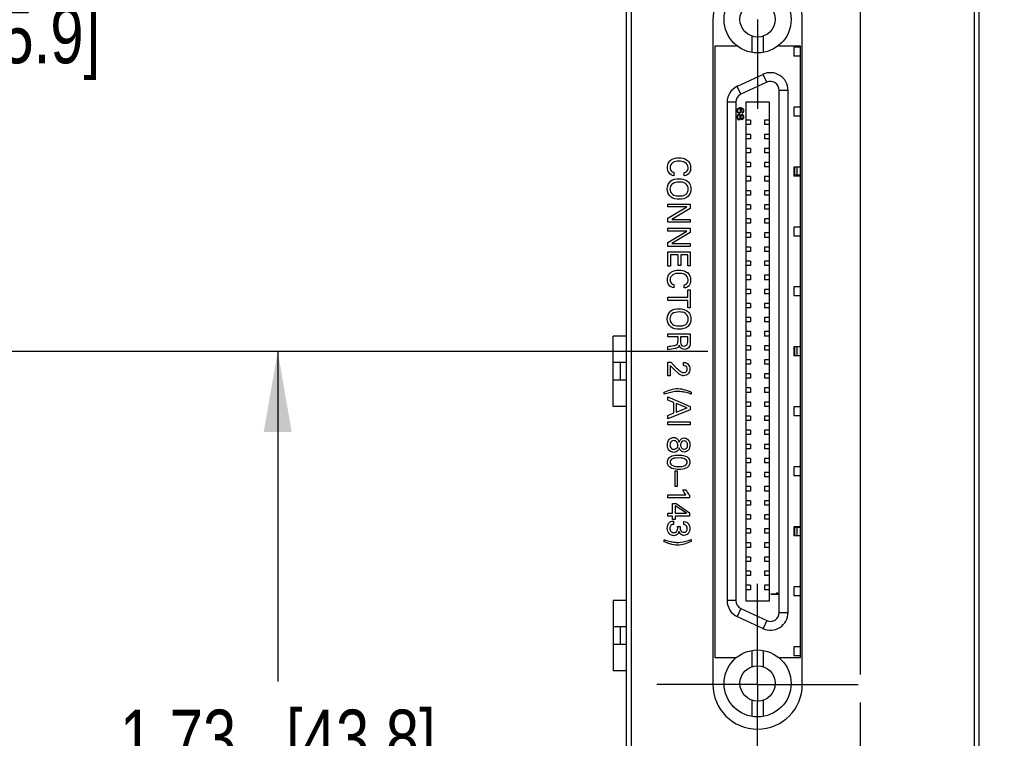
# Model space of a CAD drawing. Header units: inches. Extents: x 0.2 to 16.8, y 0.1 to 10.8.
# Tile 7 of 27: x 1.4 to 3.6, y 6.2 to 7.8. Entities that reach past the tile are written whole.
import ezdxf

# ---------------------------------------------------------------- set-up
doc = ezdxf.new("R2010")
doc.units = ezdxf.units.IN
doc.header["$LTSCALE"] = 0.935
doc.header["$MEASUREMENT"] = 0
doc.linetypes.add('CENTER', pattern=[0.6, 0.375, -0.075, 0.075, -0.075])
doc.layers.get('0').update_dxf_attribs({"linetype": 'CONTINUOUS'})
for name, color, linetype in [('02___PRT_ALL_AXES', 7, 'CONTINUOUS'), ('COSMETIC', 7, 'CONTINUOUS'), ('DEFAULT_1', 7, 'CENTER'), ('DIMENSIONS', 7, 'CONTINUOUS')]:
    doc.layers.add(name, color=color, linetype=linetype)
doc.styles.get("Standard").update_dxf_attribs({"font": 'txt', "width": 0.8})
doc.dimstyles.new('DIMSTYLE_1', dxfattribs={"dimtxt": 0.125, "dimasz": 0.18, "dimexe": 0.125, "dimexo": 0.0625, "dimgap": 0.0625, "dimtad": 0, "dimtih": 1, "dimtoh": 1, "dimzin": 4, "dimdsep": 46, "dimtxsty": 'STANDARD', "dimblk": '_FILLED', "dimblk1": '_FILLED', "dimblk2": '_FILLED', "dimcen": 0.09, "dimadec": 0, "dimazin": 0, "dimtp": 0.001, "dimtm": 0.001, "dimtfac": 1, "dimtofl": 0, "dimtmove": 0, "dimatfit": 3, "dimldrblk": '_FILLED', "dimfxl": 1, "dimtolj": 1, "dimtzin": 4, "dimarcsym": 0})

# ---------------------------------------------------------------- blocks, each defined once
blk = doc.blocks.new('_FILLED')
at = {"color": 0, "linetype": 'BYBLOCK'}
blk.add_solid([(0, 0), (-1, 0.174), (-1, -0.174)], dxfattribs=at)
blk = doc.blocks.new('*D8')
at = {"layer": 'DIMENSIONS', "color": 2, "linetype": 'CONTINUOUS'}
for p, q in [((3.012, 8.0884), (3.012, 9.4941)), ((3.2419, 6.3622), (3.2419, 9.4941)), ((3.012, 9.3691), (2.652, 9.3691)), ((3.2419, 9.3691), (3.6224, 9.3691))]:
    blk.add_line(p, q, dxfattribs=at)
at = {"layer": 'DIMENSIONS', "color": 2, "linetype": 'CONTINUOUS', "xscale": 0.18, "yscale": 0.18, "zscale": 0.18}
blk.add_blockref('_FILLED', (3.012, 9.3691), dxfattribs=at)
at = {"layer": 'DIMENSIONS', "color": 2, "linetype": 'CONTINUOUS', "xscale": 0.18, "yscale": 0.18, "zscale": 0.18, "rotation": 180}
blk.add_blockref('_FILLED', (3.2419, 9.3691), dxfattribs=at)
at = {"layer": 'DIMENSIONS', "color": 2, "linetype": 'CONTINUOUS', "insert": (3.6849, 9.4316), "char_height": 0.125, "width": 0.925, "attachment_point": 1, "line_spacing_factor": 0.9}
blk.add_mtext('.23{\\Ftxt.shx;\\W1.000000;\\H0.125000; }[5.8]', dxfattribs=at)
blk = doc.blocks.new('*D10')
at = {"layer": 'DIMENSIONS', "color": 2, "linetype": 'CONTINUOUS'}
for p, q in [((2.7507, 8.4971), (1.0641, 8.4971)), ((1.1891, 8.4971), (1.1891, 7.9156)), ((1.1891, 7.084), (1.1891, 7.6656)), ((2.901, 7.084), (1.0641, 7.084))]:
    blk.add_line(p, q, dxfattribs=at)
at = {"layer": 'DIMENSIONS', "color": 2, "linetype": 'CONTINUOUS', "xscale": 0.18, "yscale": 0.18, "zscale": 0.18}
for p, rotation in [((1.1891, 8.4971), 90), ((1.1891, 7.084), 270)]:
    blk.add_blockref('_FILLED', p, dxfattribs=dict(at, rotation=rotation))
at = {"layer": 'DIMENSIONS', "color": 2, "linetype": 'CONTINUOUS', "insert": (1.1891, 7.8531), "char_height": 0.125, "width": 1.125, "attachment_point": 2, "line_spacing_factor": 0.9}
blk.add_mtext('1.41{\\Ftxt.shx;\\W1.000000;\\H0.125000; }[35.9]', dxfattribs=at)
blk = doc.blocks.new('*D11')
at = {"layer": 'DIMENSIONS', "color": 2, "linetype": 'CONTINUOUS'}
for p, q in [((2.901, 7.084), (1.8141, 7.084)), ((1.9391, 7.084), (1.9391, 6.3459)), ((1.9391, 5.3578), (1.9391, 6.0959)), ((2.892, 5.3578), (1.8141, 5.3578))]:
    blk.add_line(p, q, dxfattribs=at)
at = {"layer": 'DIMENSIONS', "color": 2, "linetype": 'CONTINUOUS', "xscale": 0.18, "yscale": 0.18, "zscale": 0.18}
for p, rotation in [((1.9391, 7.084), 90), ((1.9391, 5.3578), 270)]:
    blk.add_blockref('_FILLED', p, dxfattribs=dict(at, rotation=rotation))
at = {"layer": 'DIMENSIONS', "color": 2, "linetype": 'CONTINUOUS', "insert": (1.9391, 6.2834), "char_height": 0.125, "width": 1.125, "attachment_point": 2, "line_spacing_factor": 0.9}
blk.add_mtext('1.73{\\Ftxt.shx;\\W1.000000;\\H0.125000; }[43.8]', dxfattribs=at)

msp = doc.modelspace()

# ---------------------------------------------------------------- linework, layer by layer
at = {"color": 7, "linetype": 'CONTINUOUS'}
for p, q in [((2.7192, 3.4814), (2.7192, 8.6191)), ((3.5072, 3.4814), (3.5072, 8.6191)), ((2.7292, 8.5891), (2.7292, 4.5191)), ((3.4972, 4.5191), (3.4972, 8.5891)), ((2.912, 7.8248), (2.912, 6.3398)), ((3.112, 6.3398), (3.112, 7.8248)), ((2.9992, 7.7889), (2.9992, 7.7524)), ((3.0247, 7.7889), (3.0247, 7.7524)), ((3.093, 7.7641), (3.093, 7.744)), ((3.1082, 7.7641), (3.093, 7.7641)), ((3.1082, 7.744), (3.093, 7.744)), ((3.0241, 7.7033), (2.9666, 7.6765)), ((3.0324, 7.6855), (2.9749, 7.6587)), ((3.0324, 7.6855), (3.0241, 7.7033)), ((2.9749, 7.6587), (2.9666, 7.6765)), ((3.0604, 6.5003), (3.0604, 7.6677)), ((3.0604, 7.6677), (3.0801, 7.6677)), ((3.0801, 6.5003), (3.0801, 7.6677)), ((2.9438, 7.6409), (2.9438, 6.5271)), ((2.9635, 7.6409), (2.9438, 7.6409)), ((2.9635, 7.6409), (2.9635, 6.5271)), ((2.9854, 7.6411), (2.9854, 6.5269)), ((3.0385, 7.6411), (2.9854, 7.6411)), ((3.0385, 6.5269), (3.0385, 7.6411)), ((3.093, 7.6301), (3.093, 7.61)), ((3.1082, 7.6301), (3.093, 7.6301)), ((2.9962, 7.6007), (2.9854, 7.6007)), ((2.9962, 7.6007), (2.9962, 7.5909)), ((3.0277, 7.6007), (3.0277, 7.5909)), ((3.0385, 7.6007), (3.0277, 7.6007)), ((3.1082, 7.61), (3.093, 7.61)), ((2.9962, 7.5909), (2.9854, 7.5909)), ((3.0385, 7.5909), (3.0277, 7.5909)), ((2.9962, 7.5692), (2.9854, 7.5692)), ((2.9962, 7.5594), (2.9854, 7.5594)), ((2.9962, 7.5692), (2.9962, 7.5594)), ((3.0277, 7.5692), (3.0277, 7.5594)), ((3.0385, 7.5692), (3.0277, 7.5692)), ((3.0385, 7.5594), (3.0277, 7.5594)), ((2.9962, 7.5377), (2.9854, 7.5377)), ((2.9962, 7.5377), (2.9962, 7.5279)), ((3.0277, 7.5377), (3.0277, 7.5279)), ((3.0385, 7.5377), (3.0277, 7.5377)), ((2.9962, 7.5279), (2.9854, 7.5279)), ((3.0385, 7.5279), (3.0277, 7.5279)), ((2.9962, 7.5062), (2.9854, 7.5062)), ((2.9962, 7.4964), (2.9854, 7.4964)), ((2.9962, 7.5062), (2.9962, 7.4964)), ((3.0277, 7.5062), (3.0277, 7.4964)), ((3.0385, 7.5062), (3.0277, 7.5062)), ((3.0385, 7.4964), (3.0277, 7.4964)), ((3.093, 7.4961), (3.093, 7.476)), ((3.1082, 7.4961), (3.093, 7.4961)), ((3.0946, 7.4961), (3.0946, 7.476)), ((3.0999, 7.4961), (3.0999, 7.4777)), ((3.1074, 7.4961), (3.1074, 7.4777)), ((2.9962, 7.4747), (2.9854, 7.4747)), ((2.9962, 7.4649), (2.9854, 7.4649)), ((2.9962, 7.4747), (2.9962, 7.4649)), ((3.0277, 7.4747), (3.0277, 7.4649)), ((3.0385, 7.4747), (3.0277, 7.4747)), ((3.0385, 7.4649), (3.0277, 7.4649)), ((3.1082, 7.476), (3.093, 7.476)), ((3.1074, 7.4777), (3.0946, 7.4777)), ((2.9962, 7.4433), (2.9854, 7.4433)), ((2.9962, 7.4433), (2.9962, 7.4334)), ((3.0277, 7.4433), (3.0277, 7.4334)), ((3.0385, 7.4433), (3.0277, 7.4433)), ((2.9962, 7.4334), (2.9854, 7.4334)), ((3.0385, 7.4334), (3.0277, 7.4334)), ((2.9962, 7.4118), (2.9854, 7.4118)), ((2.9962, 7.4019), (2.9854, 7.4019)), ((2.9962, 7.4118), (2.9962, 7.4019)), ((3.0277, 7.4118), (3.0277, 7.4019)), ((3.0385, 7.4118), (3.0277, 7.4118)), ((3.0385, 7.4019), (3.0277, 7.4019)), ((2.9962, 7.3803), (2.9854, 7.3803)), ((2.9962, 7.3803), (2.9962, 7.3704)), ((3.0277, 7.3803), (3.0277, 7.3704)), ((3.0385, 7.3803), (3.0277, 7.3803)), ((2.9962, 7.3704), (2.9854, 7.3704)), ((3.0385, 7.3704), (3.0277, 7.3704)), ((3.093, 7.3621), (3.093, 7.342)), ((3.1082, 7.3621), (3.093, 7.3621)), ((2.9962, 7.3488), (2.9854, 7.3488)), ((2.9962, 7.3389), (2.9854, 7.3389)), ((2.9962, 7.3488), (2.9962, 7.3389)), ((3.0277, 7.3488), (3.0277, 7.3389)), ((3.0385, 7.3488), (3.0277, 7.3488)), ((3.0385, 7.3389), (3.0277, 7.3389)), ((3.1082, 7.342), (3.093, 7.342)), ((2.9962, 7.3173), (2.9854, 7.3173)), ((2.9962, 7.3173), (2.9962, 7.3074)), ((3.0277, 7.3173), (3.0277, 7.3074)), ((3.0385, 7.3173), (3.0277, 7.3173)), ((2.9962, 7.3074), (2.9854, 7.3074)), ((3.0385, 7.3074), (3.0277, 7.3074)), ((2.9962, 7.2858), (2.9854, 7.2858)), ((2.9962, 7.2759), (2.9854, 7.2759)), ((2.9962, 7.2858), (2.9962, 7.2759)), ((3.0277, 7.2858), (3.0277, 7.2759)), ((3.0385, 7.2858), (3.0277, 7.2858)), ((3.0385, 7.2759), (3.0277, 7.2759)), ((2.9962, 7.2543), (2.9854, 7.2543)), ((2.9962, 7.2444), (2.9854, 7.2444)), ((2.9962, 7.2543), (2.9962, 7.2444)), ((3.0277, 7.2543), (3.0277, 7.2444)), ((3.0385, 7.2543), (3.0277, 7.2543)), ((3.0385, 7.2444), (3.0277, 7.2444)), ((2.9962, 7.2228), (2.9854, 7.2228)), ((2.9962, 7.2228), (2.9962, 7.2129)), ((3.0277, 7.2228), (3.0277, 7.2129)), ((3.0385, 7.2228), (3.0277, 7.2228)), ((3.093, 7.2281), (3.093, 7.208)), ((3.1082, 7.2281), (3.093, 7.2281)), ((2.9962, 7.2129), (2.9854, 7.2129)), ((3.0385, 7.2129), (3.0277, 7.2129)), ((3.1082, 7.208), (3.093, 7.208)), ((2.9962, 7.1913), (2.9854, 7.1913)), ((2.9962, 7.1814), (2.9854, 7.1814)), ((2.9962, 7.1913), (2.9962, 7.1814)), ((3.0277, 7.1913), (3.0277, 7.1814)), ((3.0385, 7.1913), (3.0277, 7.1913)), ((3.0385, 7.1814), (3.0277, 7.1814)), ((2.9962, 7.1598), (2.9854, 7.1598)), ((2.9962, 7.1598), (2.9962, 7.1499)), ((3.0277, 7.1598), (3.0277, 7.1499)), ((3.0385, 7.1598), (3.0277, 7.1598)), ((2.9962, 7.1499), (2.9854, 7.1499)), ((3.0385, 7.1499), (3.0277, 7.1499)), ((2.6891, 6.9606), (2.6891, 7.1181)), ((2.7192, 7.1181), (2.6891, 7.1181)), ((2.9962, 7.1283), (2.9854, 7.1283)), ((2.9962, 7.1184), (2.9854, 7.1184)), ((2.9962, 7.1283), (2.9962, 7.1184)), ((3.0277, 7.1283), (3.0277, 7.1184)), ((3.0385, 7.1283), (3.0277, 7.1283)), ((3.0385, 7.1184), (3.0277, 7.1184)), ((2.9962, 7.0968), (2.9854, 7.0968)), ((2.9962, 7.0968), (2.9962, 7.087)), ((3.0277, 7.0968), (3.0277, 7.087)), ((3.0385, 7.0968), (3.0277, 7.0968)), ((3.093, 7.094), (3.093, 7.074)), ((3.1082, 7.094), (3.093, 7.094)), ((3.0946, 7.094), (3.0946, 7.074)), ((3.0999, 7.094), (3.0999, 7.074)), ((3.1074, 7.094), (3.1074, 7.074)), ((2.9962, 7.087), (2.9854, 7.087)), ((3.0385, 7.087), (3.0277, 7.087)), ((3.1082, 7.074), (3.093, 7.074)), ((2.7192, 7.059), (2.6891, 7.059)), ((2.7049, 7.059), (2.7049, 7.0196)), ((2.9962, 7.0653), (2.9854, 7.0653)), ((2.9962, 7.0555), (2.9854, 7.0555)), ((2.9962, 7.0653), (2.9962, 7.0555)), ((3.0277, 7.0653), (3.0277, 7.0555)), ((3.0385, 7.0653), (3.0277, 7.0653)), ((3.0385, 7.0555), (3.0277, 7.0555)), ((2.9962, 7.0338), (2.9854, 7.0338)), ((2.9962, 7.024), (2.9854, 7.024)), ((2.9962, 7.0338), (2.9962, 7.024)), ((3.0277, 7.0338), (3.0277, 7.024)), ((3.0385, 7.0338), (3.0277, 7.0338)), ((3.0385, 7.024), (3.0277, 7.024)), ((2.7192, 7.0196), (2.6891, 7.0196)), ((2.9962, 7.0023), (2.9854, 7.0023)), ((2.9962, 7.0023), (2.9962, 6.9925)), ((3.0277, 7.0023), (3.0277, 6.9925)), ((3.0385, 7.0023), (3.0277, 7.0023)), ((2.9962, 6.9925), (2.9854, 6.9925)), ((3.0385, 6.9925), (3.0277, 6.9925)), ((2.7192, 6.9606), (2.6891, 6.9606)), ((2.9962, 6.9708), (2.9854, 6.9708)), ((2.9962, 6.961), (2.9854, 6.961)), ((2.9962, 6.9708), (2.9962, 6.961)), ((3.0277, 6.9708), (3.0277, 6.961)), ((3.0385, 6.9708), (3.0277, 6.9708)), ((3.0385, 6.961), (3.0277, 6.961)), ((3.093, 6.96), (3.093, 6.9399)), ((3.1082, 6.96), (3.093, 6.96)), ((2.9962, 6.9393), (2.9854, 6.9393)), ((2.9962, 6.9393), (2.9962, 6.9295)), ((3.0277, 6.9393), (3.0277, 6.9295)), ((3.0385, 6.9393), (3.0277, 6.9393)), ((3.1082, 6.9399), (3.093, 6.9399)), ((2.9962, 6.9295), (2.9854, 6.9295)), ((3.0385, 6.9295), (3.0277, 6.9295)), ((2.9962, 6.9078), (2.9854, 6.9078)), ((2.9962, 6.898), (2.9854, 6.898)), ((2.9962, 6.9078), (2.9962, 6.898)), ((3.0277, 6.9078), (3.0277, 6.898)), ((3.0385, 6.9078), (3.0277, 6.9078)), ((3.0385, 6.898), (3.0277, 6.898)), ((2.9962, 6.8763), (2.9854, 6.8763)), ((2.9962, 6.8763), (2.9962, 6.8665)), ((3.0277, 6.8763), (3.0277, 6.8665)), ((3.0385, 6.8763), (3.0277, 6.8763)), ((2.9962, 6.8665), (2.9854, 6.8665)), ((3.0385, 6.8665), (3.0277, 6.8665)), ((2.9962, 6.8448), (2.9854, 6.8448)), ((2.9962, 6.835), (2.9854, 6.835)), ((2.9962, 6.8448), (2.9962, 6.835)), ((3.0277, 6.8448), (3.0277, 6.835)), ((3.0385, 6.8448), (3.0277, 6.8448)), ((3.0385, 6.835), (3.0277, 6.835)), ((3.093, 6.826), (3.093, 6.8059)), ((3.1082, 6.826), (3.093, 6.826)), ((2.9962, 6.8133), (2.9854, 6.8133)), ((2.9962, 6.8035), (2.9854, 6.8035)), ((2.9962, 6.8133), (2.9962, 6.8035)), ((3.0277, 6.8133), (3.0277, 6.8035)), ((3.0385, 6.8133), (3.0277, 6.8133)), ((3.0385, 6.8035), (3.0277, 6.8035)), ((3.1082, 6.8059), (3.093, 6.8059)), ((2.9962, 6.7818), (2.9854, 6.7818)), ((2.9962, 6.7818), (2.9962, 6.772)), ((3.0277, 6.7818), (3.0277, 6.772)), ((3.0385, 6.7818), (3.0277, 6.7818)), ((2.9962, 6.772), (2.9854, 6.772)), ((3.0385, 6.772), (3.0277, 6.772)), ((2.9962, 6.7503), (2.9854, 6.7503)), ((2.9962, 6.7405), (2.9854, 6.7405)), ((2.9962, 6.7503), (2.9962, 6.7405)), ((3.0277, 6.7503), (3.0277, 6.7405)), ((3.0385, 6.7503), (3.0277, 6.7503)), ((3.0385, 6.7405), (3.0277, 6.7405)), ((2.9962, 6.7188), (2.9854, 6.7188)), ((2.9962, 6.7188), (2.9962, 6.709)), ((3.0277, 6.7188), (3.0277, 6.709)), ((3.0385, 6.7188), (3.0277, 6.7188)), ((2.9962, 6.709), (2.9854, 6.709)), ((3.0385, 6.709), (3.0277, 6.709)), ((2.9962, 6.6873), (2.9854, 6.6873)), ((2.9962, 6.6775), (2.9854, 6.6775)), ((2.9962, 6.6873), (2.9962, 6.6775)), ((3.0277, 6.6873), (3.0277, 6.6775)), ((3.0385, 6.6873), (3.0277, 6.6873)), ((3.0385, 6.6775), (3.0277, 6.6775)), ((3.093, 6.692), (3.093, 6.6719)), ((3.1082, 6.692), (3.093, 6.692)), ((3.1082, 6.6719), (3.093, 6.6719)), ((3.0946, 6.692), (3.0946, 6.6719)), ((3.1074, 6.6903), (3.0946, 6.6903)), ((3.0999, 6.6903), (3.0999, 6.6719)), ((3.1074, 6.6903), (3.1074, 6.6719)), ((2.9962, 6.6559), (2.9854, 6.6559)), ((2.9962, 6.6559), (2.9962, 6.646)), ((3.0277, 6.6559), (3.0277, 6.646)), ((3.0385, 6.6559), (3.0277, 6.6559)), ((2.9962, 6.646), (2.9854, 6.646)), ((3.0385, 6.646), (3.0277, 6.646)), ((2.9962, 6.6244), (2.9854, 6.6244)), ((2.9962, 6.6145), (2.9854, 6.6145)), ((2.9962, 6.6244), (2.9962, 6.6145)), ((3.0277, 6.6244), (3.0277, 6.6145)), ((3.0385, 6.6244), (3.0277, 6.6244)), ((3.0385, 6.6145), (3.0277, 6.6145)), ((2.9962, 6.5929), (2.9854, 6.5929)), ((2.9962, 6.583), (2.9854, 6.583)), ((2.9962, 6.5929), (2.9962, 6.583)), ((3.0277, 6.5929), (3.0277, 6.583)), ((3.0385, 6.5929), (3.0277, 6.5929)), ((3.0385, 6.583), (3.0277, 6.583)), ((2.9962, 6.5614), (2.9854, 6.5614)), ((2.9962, 6.5614), (2.9962, 6.5515)), ((3.0277, 6.5614), (3.0277, 6.5515)), ((3.0385, 6.5614), (3.0277, 6.5614)), ((2.9962, 6.5515), (2.9854, 6.5515)), ((3.0385, 6.5515), (3.0277, 6.5515)), ((3.093, 6.558), (3.093, 6.5379)), ((3.1082, 6.558), (3.093, 6.558)), ((2.6891, 6.5275), (2.6891, 6.37)), ((2.7192, 6.5275), (2.6891, 6.5275)), ((2.9635, 6.5271), (2.9438, 6.5271)), ((2.9854, 6.5269), (3.0385, 6.5269)), ((3.1082, 6.5379), (3.093, 6.5379)), ((2.9749, 6.5093), (2.9666, 6.4915)), ((2.9749, 6.5093), (3.0324, 6.4825)), ((3.0604, 6.5003), (3.0801, 6.5003)), ((2.9666, 6.4915), (3.0241, 6.4647)), ((3.0324, 6.4825), (3.0241, 6.4647)), ((2.7192, 6.4685), (2.6891, 6.4685)), ((2.7049, 6.4685), (2.7049, 6.4291)), ((2.7192, 6.4291), (2.6891, 6.4291)), ((2.9992, 6.4156), (2.9992, 6.3791)), ((3.0247, 6.4156), (3.0247, 6.3791)), ((3.093, 6.424), (3.093, 6.4039)), ((3.1082, 6.424), (3.093, 6.424)), ((3.1082, 6.4039), (3.093, 6.4039)), ((2.7192, 6.37), (2.6891, 6.37)), ((2.9992, 6.3046), (2.9992, 6.2682)), ((3.0247, 6.3046), (3.0247, 6.2682))]:
    msp.add_line(p, q, dxfattribs=at)
at = {"color": 40, "linetype": 'CONTINUOUS'}
for p, q in [((2.8246, 7.4844), (2.8246, 7.4768)), ((2.848, 7.4766), (2.848, 7.4841)), ((2.8114, 7.4071), (2.8114, 7.4135)), ((2.8114, 7.4135), (2.8616, 7.4135)), ((2.8114, 7.3816), (2.854, 7.4071)), ((2.854, 7.4071), (2.8114, 7.4071)), ((2.8616, 7.4038), (2.8201, 7.3791)), ((2.8616, 7.4135), (2.8616, 7.4038)), ((2.8114, 7.3727), (2.8114, 7.3816)), ((2.8201, 7.3791), (2.8616, 7.3791)), ((2.8616, 7.3791), (2.8616, 7.3727)), ((2.8616, 7.3727), (2.8114, 7.3727)), ((2.8114, 7.3531), (2.8114, 7.3594)), ((2.8114, 7.3594), (2.8616, 7.3594)), ((2.8114, 7.3276), (2.854, 7.3531)), ((2.854, 7.3531), (2.8114, 7.3531)), ((2.8616, 7.3594), (2.8616, 7.3498)), ((2.8616, 7.3498), (2.8201, 7.3251)), ((2.8114, 7.3187), (2.8114, 7.3276)), ((2.8616, 7.3187), (2.8114, 7.3187)), ((2.8201, 7.3251), (2.8616, 7.3251)), ((2.8616, 7.3251), (2.8616, 7.3187)), ((2.8114, 7.2747), (2.8114, 7.3067)), ((2.8114, 7.3067), (2.8616, 7.3067)), ((2.8175, 7.2998), (2.8175, 7.2747)), ((2.8342, 7.2998), (2.8175, 7.2998)), ((2.8342, 7.2764), (2.8342, 7.2998)), ((2.8401, 7.2998), (2.8401, 7.2764)), ((2.8557, 7.2998), (2.8401, 7.2998)), ((2.8557, 7.2752), (2.8557, 7.2998)), ((2.8616, 7.3067), (2.8616, 7.2752)), ((2.8175, 7.2747), (2.8114, 7.2747)), ((2.8401, 7.2764), (2.8342, 7.2764)), ((2.8616, 7.2752), (2.8557, 7.2752)), ((2.8246, 7.2336), (2.8246, 7.2259)), ((2.848, 7.2258), (2.848, 7.2332)), ((2.8557, 7.205), (2.8557, 7.2218)), ((2.8557, 7.2218), (2.8616, 7.2218)), ((2.8616, 7.2218), (2.8616, 7.1813)), ((2.8114, 7.1981), (2.8114, 7.205)), ((2.8114, 7.205), (2.8557, 7.205)), ((2.8557, 7.1981), (2.8114, 7.1981)), ((2.8557, 7.1813), (2.8557, 7.1981)), ((2.8616, 7.1813), (2.8557, 7.1813)), ((2.8114, 7.1167), (2.8114, 7.1236)), ((2.8114, 7.1236), (2.8616, 7.1236)), ((2.8341, 7.1167), (2.8114, 7.1167)), ((2.8341, 7.108), (2.8341, 7.1167)), ((2.84, 7.1169), (2.84, 7.1059)), ((2.8558, 7.1169), (2.84, 7.1169)), ((2.8558, 7.1059), (2.8558, 7.1169)), ((2.8616, 7.1236), (2.8616, 7.1057)), ((2.8114, 7.0873), (2.8114, 7.0947)), ((2.8114, 7.0297), (2.8114, 7.0603)), ((2.8114, 7.0603), (2.8177, 7.0603)), ((2.8169, 7.0526), (2.8169, 7.0297)), ((2.8249, 7.0442), (2.8169, 7.0526)), ((2.8177, 7.0603), (2.8301, 7.0477)), ((2.8464, 7.0523), (2.8464, 7.0596)), ((2.8169, 7.0297), (2.8114, 7.0297)), ((2.8343, 7.0353), (2.8249, 7.0442)), ((2.8029, 6.9882), (2.8029, 6.9927)), ((2.8114, 6.9751), (2.8114, 6.9823)), ((2.8114, 6.9823), (2.8616, 6.9612)), ((2.8637, 6.9932), (2.8637, 6.9886)), ((2.8245, 6.9697), (2.8114, 6.9751)), ((2.8245, 6.9464), (2.8245, 6.9697)), ((2.8301, 6.9675), (2.8301, 6.9485)), ((2.8547, 6.9578), (2.8301, 6.9675)), ((2.8301, 6.9485), (2.8547, 6.9578)), ((2.8616, 6.9612), (2.8616, 6.9537)), ((2.8616, 6.9537), (2.8114, 6.9334)), ((2.8114, 6.941), (2.8245, 6.9464)), ((2.8114, 6.9334), (2.8114, 6.941)), ((2.8114, 6.9197), (2.8114, 6.9267)), ((2.8114, 6.9267), (2.8616, 6.9267)), ((2.8616, 6.9197), (2.8114, 6.9197)), ((2.8616, 6.9267), (2.8616, 6.9197)), ((2.8275, 6.7822), (2.8275, 6.817)), ((2.8275, 6.817), (2.8325, 6.817)), ((2.8325, 6.817), (2.8325, 6.7822)), ((2.8325, 6.7822), (2.8275, 6.7822)), ((2.8114, 6.7567), (2.8114, 6.7634)), ((2.8114, 6.7634), (2.8519, 6.7634)), ((2.845, 6.7746), (2.8519, 6.7746)), ((2.8595, 6.7629), (2.8595, 6.7567)), ((2.8595, 6.7567), (2.8114, 6.7567)), ((2.8218, 6.7224), (2.8218, 6.7441)), ((2.8218, 6.7441), (2.8301, 6.7441)), ((2.8275, 6.7388), (2.8275, 6.7222)), ((2.8528, 6.7222), (2.8275, 6.7388)), ((2.8301, 6.7441), (2.8601, 6.7232)), ((2.8114, 6.7157), (2.8114, 6.7224)), ((2.8114, 6.7224), (2.8218, 6.7224)), ((2.8218, 6.7157), (2.8114, 6.7157)), ((2.8218, 6.7087), (2.8218, 6.7157)), ((2.8275, 6.7222), (2.8528, 6.7222)), ((2.8275, 6.7157), (2.8275, 6.7087)), ((2.8601, 6.7157), (2.8275, 6.7157)), ((2.8601, 6.7232), (2.8601, 6.7157)), ((2.8275, 6.7087), (2.8218, 6.7087)), ((2.8238, 6.7048), (2.8238, 6.6974)), ((2.8333, 6.6926), (2.8389, 6.6926)), ((2.8473, 6.697), (2.8473, 6.704)), ((2.8029, 6.6585), (2.8029, 6.6631)), ((2.8637, 6.6635), (2.8637, 6.659))]:
    msp.add_line(p, q, dxfattribs=at)
at = {"color": 7, "linetype": 'CONTINUOUS'}
for centre, radius in [((3.012, 7.8261), 0.0748), ((3.012, 7.8261), 0.0394), ((3.012, 6.3419), 0.0748), ((3.012, 6.3419), 0.0394)]:
    msp.add_circle(centre, radius, dxfattribs=at)
for centre, radius, start, end in [((3.012, 7.8248), 0.1, 0, 180), ((3.0407, 7.6677), 0.0394, 0, 115), ((3.0407, 7.6677), 0.0197, 0, 115), ((2.9832, 7.6409), 0.0394, 115, 180), ((2.9832, 7.6409), 0.0197, 115, 180), ((2.9832, 6.5271), 0.0394, 180, 245), ((2.9832, 6.5271), 0.0197, 180, 245), ((3.0407, 6.5003), 0.0394, 245, 360), ((3.0407, 6.5003), 0.0197, 245, 360), ((3.012, 6.3398), 0.1, 180, 360)]:
    msp.add_arc(centre, radius, start, end, dxfattribs=at)
at = {"color": 40, "linetype": 'CONTINUOUS'}
for points, knots in [([(2.8107, 7.4955), (2.8107, 7.4992), (2.812, 7.5062), (2.8213, 7.5151), (2.8304, 7.5166), (2.8359, 7.5166)], [0, 0, 0, 0, 0.299535, 0.54555, 1, 1, 1, 1]), ([(2.836, 7.5092), (2.8315, 7.5092), (2.8217, 7.5087), (2.8163, 7.4993), (2.8163, 7.495)], [0, 0, 0, 0, 0.512279, 1, 1, 1, 1]), ([(2.8359, 7.5166), (2.8418, 7.5166), (2.8514, 7.5149), (2.8609, 7.5056), (2.8623, 7.4984), (2.8623, 7.4946)], [0, 0, 0, 0, 0.460629, 0.705812, 1, 1, 1, 1]), ([(2.8567, 7.4949), (2.8567, 7.4995), (2.8503, 7.5088), (2.8406, 7.5092), (2.836, 7.5092)], [0, 0, 0, 0, 0.499701, 1, 1, 1, 1]), ([(2.8246, 7.4768), (2.8205, 7.4772), (2.8123, 7.4824), (2.8107, 7.4913), (2.8107, 7.4955)], [0, 0, 0, 0, 0.497486, 1, 1, 1, 1]), ([(2.848, 7.4841), (2.8498, 7.4843), (2.855, 7.4859), (2.8567, 7.4917), (2.8567, 7.4949)], [0, 0, 0, 0, 0.356041, 1, 1, 1, 1]), ([(2.8623, 7.4946), (2.8623, 7.4907), (2.8609, 7.4819), (2.8524, 7.477), (2.848, 7.4766)], [0, 0, 0, 0, 0.469077, 1, 1, 1, 1]), ([(2.8102, 7.4473), (2.8102, 7.4538), (2.8157, 7.468), (2.8299, 7.47), (2.8362, 7.47)], [0, 0, 0, 0, 0.507951, 1, 1, 1, 1]), ([(2.8362, 7.47), (2.8377, 7.47), (2.8448, 7.4697), (2.8521, 7.4673), (2.8562, 7.4635)], [0, 0, 0, 0, 0.221882, 1, 1, 1, 1]), ([(2.8571, 7.4467), (2.8571, 7.4515), (2.852, 7.4619), (2.8414, 7.4627), (2.8366, 7.4627)], [0, 0, 0, 0, 0.496422, 1, 1, 1, 1]), ([(2.8562, 7.4635), (2.8575, 7.4623), (2.8615, 7.4575), (2.8629, 7.4511), (2.8629, 7.4468)], [0, 0, 0, 0, 0.293064, 1, 1, 1, 1]), ([(2.837, 7.4241), (2.8307, 7.4241), (2.8162, 7.4261), (2.8102, 7.4406), (2.8102, 7.4473)], [0, 0, 0, 0, 0.485931, 1, 1, 1, 1]), ([(2.8629, 7.4468), (2.8629, 7.4408), (2.8581, 7.4269), (2.8438, 7.4241), (2.837, 7.4241)], [0, 0, 0, 0, 0.467237, 1, 1, 1, 1]), ([(2.8371, 7.4315), (2.8419, 7.4315), (2.8524, 7.4321), (2.8571, 7.4423), (2.8571, 7.4467)], [0, 0, 0, 0, 0.525923, 1, 1, 1, 1]), ([(2.8207, 7.436), (2.822, 7.435), (2.8271, 7.4322), (2.833, 7.4315), (2.8371, 7.4315)], [0, 0, 0, 0, 0.282035, 1, 1, 1, 1]), ([(2.8107, 7.2447), (2.8107, 7.2484), (2.812, 7.2554), (2.8213, 7.2643), (2.8304, 7.2658), (2.8359, 7.2658)], [0, 0, 0, 0, 0.299596, 0.545591, 1, 1, 1, 1]), ([(2.8359, 7.2658), (2.8418, 7.2658), (2.8514, 7.2641), (2.8609, 7.2548), (2.8623, 7.2476), (2.8623, 7.2438)], [0, 0, 0, 0, 0.460691, 0.705871, 1, 1, 1, 1]), ([(2.8246, 7.2259), (2.8205, 7.2264), (2.8123, 7.2316), (2.8107, 7.2405), (2.8107, 7.2447)], [0, 0, 0, 0, 0.497445, 1, 1, 1, 1]), ([(2.836, 7.2583), (2.8315, 7.2583), (2.8217, 7.2579), (2.8163, 7.2485), (2.8163, 7.2441)], [0, 0, 0, 0, 0.512279, 1, 1, 1, 1]), ([(2.8567, 7.2441), (2.8567, 7.2486), (2.8503, 7.258), (2.8406, 7.2583), (2.836, 7.2583)], [0, 0, 0, 0, 0.499709, 1, 1, 1, 1]), ([(2.848, 7.2332), (2.8498, 7.2335), (2.855, 7.235), (2.8567, 7.2409), (2.8567, 7.2441)], [0, 0, 0, 0, 0.355986, 1, 1, 1, 1]), ([(2.8623, 7.2438), (2.8623, 7.2399), (2.8609, 7.2311), (2.8524, 7.2261), (2.848, 7.2258)], [0, 0, 0, 0, 0.469195, 1, 1, 1, 1]), ([(2.8102, 7.1568), (2.8102, 7.1633), (2.8157, 7.1775), (2.8299, 7.1795), (2.8362, 7.1795)], [0, 0, 0, 0, 0.508033, 1, 1, 1, 1]), ([(2.8362, 7.1795), (2.8377, 7.1795), (2.8448, 7.1792), (2.8521, 7.1768), (2.8562, 7.1731)], [0, 0, 0, 0, 0.221882, 1, 1, 1, 1]), ([(2.837, 7.1336), (2.8307, 7.1336), (2.8162, 7.1357), (2.8102, 7.1501), (2.8102, 7.1568)], [0, 0, 0, 0, 0.485938, 1, 1, 1, 1]), ([(2.8571, 7.1562), (2.8571, 7.161), (2.852, 7.1715), (2.8414, 7.1722), (2.8366, 7.1722)], [0, 0, 0, 0, 0.496481, 1, 1, 1, 1]), ([(2.8629, 7.1563), (2.8629, 7.1504), (2.8581, 7.1364), (2.8438, 7.1336), (2.837, 7.1336)], [0, 0, 0, 0, 0.467252, 1, 1, 1, 1]), ([(2.8371, 7.141), (2.8419, 7.141), (2.8524, 7.1416), (2.8571, 7.1518), (2.8571, 7.1562)], [0, 0, 0, 0, 0.525923, 1, 1, 1, 1]), ([(2.8562, 7.1731), (2.8575, 7.1718), (2.8615, 7.167), (2.8629, 7.1606), (2.8629, 7.1563)], [0, 0, 0, 0, 0.293027, 1, 1, 1, 1]), ([(2.8207, 7.1455), (2.822, 7.1445), (2.8271, 7.1417), (2.833, 7.141), (2.8371, 7.141)], [0, 0, 0, 0, 0.282021, 1, 1, 1, 1]), ([(2.8247, 7.097), (2.8273, 7.0973), (2.8338, 7.0984), (2.8341, 7.1051), (2.8341, 7.108)], [0, 0, 0, 0, 0.479625, 1, 1, 1, 1]), ([(2.8369, 7.098), (2.8363, 7.0961), (2.8344, 7.0916), (2.8295, 7.0906), (2.8272, 7.0904)], [0, 0, 0, 0, 0.463119, 1, 1, 1, 1]), ([(2.8401, 7.0921), (2.8396, 7.0926), (2.8381, 7.0944), (2.8373, 7.0965), (2.8369, 7.098)], [0, 0, 0, 0, 0.310772, 1, 1, 1, 1]), ([(2.84, 7.1059), (2.84, 7.1055), (2.84, 7.1033), (2.8401, 7.1009), (2.8411, 7.0993)], [0, 0, 0, 0, 0.162577, 1, 1, 1, 1]), ([(2.8411, 7.0993), (2.8413, 7.0989), (2.8427, 7.0969), (2.8455, 7.0959), (2.8476, 7.0959)], [0, 0, 0, 0, 0.153961, 1, 1, 1, 1]), ([(2.8476, 7.0959), (2.8503, 7.0959), (2.8557, 7.0987), (2.8558, 7.1038), (2.8558, 7.1059)], [0, 0, 0, 0, 0.570591, 1, 1, 1, 1]), ([(2.8616, 7.1057), (2.8616, 7.1049), (2.8616, 7.101), (2.8609, 7.0968), (2.8592, 7.0941)], [0, 0, 0, 0, 0.200264, 1, 1, 1, 1]), ([(2.8464, 7.0596), (2.8471, 7.0596), (2.8509, 7.0594), (2.8549, 7.0575), (2.8569, 7.0551)], [0, 0, 0, 0, 0.184486, 1, 1, 1, 1]), ([(2.8548, 7.0444), (2.8548, 7.047), (2.8526, 7.0518), (2.848, 7.0523), (2.8464, 7.0523)], [0, 0, 0, 0, 0.606176, 1, 1, 1, 1]), ([(2.8604, 7.0447), (2.8604, 7.0411), (2.8586, 7.0329), (2.8503, 7.0298), (2.8464, 7.0298)], [0, 0, 0, 0, 0.474375, 1, 1, 1, 1]), ([(2.8469, 7.0367), (2.8486, 7.0367), (2.8529, 7.0375), (2.8548, 7.0421), (2.8548, 7.0444)], [0, 0, 0, 0, 0.41141, 1, 1, 1, 1]), ([(2.8464, 7.0298), (2.8456, 7.0298), (2.8411, 7.0299), (2.8373, 7.033), (2.8343, 7.0353)], [0, 0, 0, 0, 0.167908, 1, 1, 1, 1]), ([(2.8384, 7.0403), (2.8392, 7.0396), (2.8418, 7.0379), (2.8449, 7.0367), (2.8469, 7.0367)], [0, 0, 0, 0, 0.33271, 1, 1, 1, 1]), ([(2.8339, 6.9946), (2.8315, 6.9946), (2.8209, 6.994), (2.8107, 6.9906), (2.8029, 6.9882)], [0, 0, 0, 0, 0.225359, 1, 1, 1, 1]), ([(2.849, 6.9927), (2.8475, 6.993), (2.8425, 6.9941), (2.8375, 6.9946), (2.8339, 6.9946)], [0, 0, 0, 0, 0.29901, 1, 1, 1, 1]), ([(2.8637, 6.9886), (2.8628, 6.9889), (2.8579, 6.9905), (2.853, 6.9918), (2.849, 6.9927)], [0, 0, 0, 0, 0.19309, 1, 1, 1, 1]), ([(2.85, 6.9981), (2.8514, 6.9977), (2.8561, 6.9962), (2.8606, 6.9944), (2.8637, 6.9932)], [0, 0, 0, 0, 0.315283, 1, 1, 1, 1]), ([(2.8368, 6.881), (2.8371, 6.8824), (2.8387, 6.8873), (2.8439, 6.8906), (2.8475, 6.8906)], [0, 0, 0, 0, 0.297208, 1, 1, 1, 1]), ([(2.8475, 6.8906), (2.8504, 6.8906), (2.8581, 6.8878), (2.8606, 6.8795), (2.8606, 6.8751)], [0, 0, 0, 0, 0.393239, 1, 1, 1, 1]), ([(2.8247, 6.8584), (2.8213, 6.8584), (2.8129, 6.8615), (2.8106, 6.8704), (2.8106, 6.8749)], [0, 0, 0, 0, 0.430904, 1, 1, 1, 1]), ([(2.8249, 6.8846), (2.8228, 6.8846), (2.8178, 6.8829), (2.8161, 6.8776), (2.8161, 6.8749)], [0, 0, 0, 0, 0.433708, 1, 1, 1, 1]), ([(2.8161, 6.8749), (2.8161, 6.8721), (2.8178, 6.8667), (2.8231, 6.8653), (2.8251, 6.8653)], [0, 0, 0, 0, 0.57359, 1, 1, 1, 1]), ([(2.8369, 6.8689), (2.8363, 6.8666), (2.8343, 6.861), (2.8281, 6.8584), (2.8247, 6.8584)], [0, 0, 0, 0, 0.405261, 1, 1, 1, 1]), ([(2.8339, 6.8748), (2.8339, 6.8773), (2.8323, 6.8825), (2.8272, 6.8846), (2.8249, 6.8846)], [0, 0, 0, 0, 0.521373, 1, 1, 1, 1]), ([(2.8251, 6.8653), (2.8274, 6.8653), (2.8325, 6.8673), (2.8339, 6.8724), (2.8339, 6.8748)], [0, 0, 0, 0, 0.490946, 1, 1, 1, 1]), ([(2.8478, 6.8591), (2.8442, 6.8591), (2.8387, 6.8623), (2.8371, 6.8673), (2.8369, 6.8689)], [0, 0, 0, 0, 0.699139, 1, 1, 1, 1]), ([(2.8476, 6.8839), (2.8456, 6.8839), (2.8411, 6.8818), (2.8398, 6.8772), (2.8398, 6.875)], [0, 0, 0, 0, 0.481194, 1, 1, 1, 1]), ([(2.8398, 6.875), (2.8398, 6.8727), (2.8409, 6.8679), (2.8455, 6.8657), (2.8476, 6.8657)], [0, 0, 0, 0, 0.525943, 1, 1, 1, 1]), ([(2.8555, 6.8748), (2.8555, 6.8771), (2.8543, 6.8818), (2.8497, 6.8839), (2.8476, 6.8839)], [0, 0, 0, 0, 0.519772, 1, 1, 1, 1]), ([(2.8476, 6.8657), (2.8496, 6.8657), (2.8543, 6.8676), (2.8555, 6.8724), (2.8555, 6.8748)], [0, 0, 0, 0, 0.461214, 1, 1, 1, 1]), ([(2.8606, 6.8751), (2.8606, 6.8709), (2.859, 6.8627), (2.8511, 6.8591), (2.8478, 6.8591)], [0, 0, 0, 0, 0.550155, 1, 1, 1, 1]), ([(2.8104, 6.8365), (2.8104, 6.838), (2.8111, 6.8432), (2.8151, 6.8477), (2.8184, 6.8494)], [0, 0, 0, 0, 0.284942, 1, 1, 1, 1]), ([(2.8184, 6.8494), (2.8193, 6.8498), (2.8245, 6.852), (2.8303, 6.8525), (2.8349, 6.8525)], [0, 0, 0, 0, 0.174877, 1, 1, 1, 1]), ([(2.8349, 6.8525), (2.8401, 6.8525), (2.8484, 6.8519), (2.8586, 6.8459), (2.8605, 6.8395), (2.8605, 6.8364)], [0, 0, 0, 0, 0.464334, 0.719423, 1, 1, 1, 1]), ([(2.8141, 6.8269), (2.8134, 6.8277), (2.8113, 6.8305), (2.8104, 6.8341), (2.8104, 6.8365)], [0, 0, 0, 0, 0.3123, 1, 1, 1, 1]), ([(2.836, 6.8202), (2.8335, 6.8202), (2.8258, 6.8205), (2.8177, 6.8231), (2.8141, 6.8269)], [0, 0, 0, 0, 0.330109, 1, 1, 1, 1]), ([(2.8353, 6.8458), (2.8307, 6.8458), (2.8228, 6.8464), (2.8162, 6.8395), (2.8162, 6.8364)], [0, 0, 0, 0, 0.596485, 1, 1, 1, 1]), ([(2.8162, 6.8364), (2.8162, 6.8331), (2.8234, 6.8265), (2.8311, 6.827), (2.8354, 6.827)], [0, 0, 0, 0, 0.436717, 1, 1, 1, 1]), ([(2.8549, 6.8363), (2.8549, 6.8397), (2.8475, 6.8465), (2.8396, 6.8458), (2.8353, 6.8458)], [0, 0, 0, 0, 0.439199, 1, 1, 1, 1]), ([(2.8354, 6.827), (2.8401, 6.827), (2.8483, 6.8262), (2.8549, 6.8332), (2.8549, 6.8363)], [0, 0, 0, 0, 0.60779, 1, 1, 1, 1]), ([(2.8605, 6.8364), (2.8605, 6.8334), (2.859, 6.8274), (2.8495, 6.8209), (2.8413, 6.8202), (2.836, 6.8202)], [0, 0, 0, 0, 0.273506, 0.516352, 1, 1, 1, 1]), ([(2.8519, 6.7746), (2.8536, 6.7713), (2.856, 6.7673), (2.8589, 6.7637), (2.8595, 6.7629)], [0, 0, 0, 0, 0.787638, 1, 1, 1, 1]), ([(2.8152, 6.7019), (2.8159, 6.7026), (2.8185, 6.7043), (2.8217, 6.7047), (2.8238, 6.7048)], [0, 0, 0, 0, 0.308331, 1, 1, 1, 1]), ([(2.8238, 6.6974), (2.8218, 6.6975), (2.817, 6.6958), (2.8159, 6.6909), (2.8159, 6.6886)], [0, 0, 0, 0, 0.463053, 1, 1, 1, 1]), ([(2.8389, 6.6926), (2.8387, 6.6899), (2.8386, 6.6838), (2.8444, 6.6798), (2.8473, 6.6798)], [0, 0, 0, 0, 0.491213, 1, 1, 1, 1]), ([(2.8473, 6.704), (2.8515, 6.7039), (2.8594, 6.6994), (2.8604, 6.6916), (2.8604, 6.6885)], [0, 0, 0, 0, 0.578909, 1, 1, 1, 1]), ([(2.8549, 6.6882), (2.8549, 6.6902), (2.8539, 6.6946), (2.8495, 6.6968), (2.8473, 6.697)], [0, 0, 0, 0, 0.454414, 1, 1, 1, 1]), ([(2.8244, 6.6721), (2.8209, 6.6721), (2.8127, 6.6757), (2.8102, 6.6843), (2.8102, 6.6887)], [0, 0, 0, 0, 0.439736, 1, 1, 1, 1]), ([(2.8159, 6.6886), (2.8159, 6.686), (2.8174, 6.6808), (2.8224, 6.679), (2.8245, 6.679)], [0, 0, 0, 0, 0.553463, 1, 1, 1, 1]), ([(2.8361, 6.6823), (2.8356, 6.6788), (2.8321, 6.6731), (2.8263, 6.6721), (2.8244, 6.6721)], [0, 0, 0, 0, 0.650974, 1, 1, 1, 1]), ([(2.8245, 6.679), (2.8256, 6.679), (2.8296, 6.6795), (2.8324, 6.6833), (2.833, 6.686)], [0, 0, 0, 0, 0.29432, 1, 1, 1, 1]), ([(2.8474, 6.6727), (2.8463, 6.6727), (2.8412, 6.6734), (2.837, 6.6784), (2.8361, 6.6823)], [0, 0, 0, 0, 0.209355, 1, 1, 1, 1]), ([(2.8473, 6.6798), (2.8494, 6.6798), (2.8541, 6.6814), (2.8549, 6.6862), (2.8549, 6.6882)], [0, 0, 0, 0, 0.501154, 1, 1, 1, 1]), ([(2.8604, 6.6885), (2.8604, 6.6843), (2.8585, 6.6761), (2.8507, 6.6727), (2.8474, 6.6727)], [0, 0, 0, 0, 0.559168, 1, 1, 1, 1]), ([(2.8029, 6.6631), (2.8038, 6.6628), (2.8087, 6.6613), (2.8136, 6.6599), (2.8177, 6.659)], [0, 0, 0, 0, 0.194565, 1, 1, 1, 1]), ([(2.8166, 6.6536), (2.8152, 6.6541), (2.8105, 6.6556), (2.806, 6.6573), (2.8029, 6.6585)], [0, 0, 0, 0, 0.314334, 1, 1, 1, 1]), ([(2.8177, 6.659), (2.8191, 6.6587), (2.8241, 6.6576), (2.8291, 6.6571), (2.8327, 6.6571)], [0, 0, 0, 0, 0.297279, 1, 1, 1, 1]), ([(2.8327, 6.6571), (2.8351, 6.6571), (2.8457, 6.6578), (2.8558, 6.6611), (2.8637, 6.6635)], [0, 0, 0, 0, 0.22468, 1, 1, 1, 1])]:
    msp.add_open_spline(points, degree=3, knots=knots, dxfattribs=at)
for points in [[(2.8163, 7.495), (2.8163, 7.4921), (2.8173, 7.4889), (2.8193, 7.4868)], [(2.8193, 7.4868), (2.8208, 7.4855), (2.8227, 7.4847), (2.8246, 7.4844)], [(2.8366, 7.4627), (2.8311, 7.4627), (2.825, 7.4617), (2.8207, 7.4582)], [(2.8207, 7.4582), (2.8176, 7.4557), (2.8161, 7.4511), (2.8161, 7.4471)], [(2.8161, 7.4471), (2.8161, 7.4431), (2.8177, 7.4386), (2.8207, 7.436)], [(2.8163, 7.2441), (2.8163, 7.2413), (2.8173, 7.238), (2.8193, 7.236)], [(2.8193, 7.236), (2.8208, 7.2347), (2.8227, 7.2339), (2.8246, 7.2336)], [(2.8207, 7.1678), (2.8176, 7.1653), (2.8161, 7.1607), (2.8161, 7.1566)], [(2.8161, 7.1566), (2.8161, 7.1526), (2.8177, 7.1481), (2.8207, 7.1455)], [(2.8366, 7.1722), (2.8311, 7.1722), (2.825, 7.1712), (2.8207, 7.1678)], [(2.8114, 7.0947), (2.8157, 7.0961), (2.8202, 7.0964), (2.8247, 7.097)], [(2.8272, 7.0904), (2.8219, 7.0898), (2.8165, 7.089), (2.8114, 7.0873)], [(2.849, 7.0886), (2.8458, 7.0886), (2.8424, 7.0899), (2.8401, 7.0921)], [(2.8592, 7.0941), (2.8572, 7.0909), (2.8529, 7.0886), (2.849, 7.0886)], [(2.8301, 7.0477), (2.8327, 7.045), (2.8354, 7.0425), (2.8384, 7.0403)], [(2.8569, 7.0551), (2.8593, 7.0523), (2.8604, 7.0484), (2.8604, 7.0447)], [(2.8029, 6.9927), (2.8128, 6.9967), (2.8231, 7.001), (2.8338, 7.001)], [(2.8338, 7.001), (2.8393, 7.001), (2.8447, 6.9997), (2.85, 6.9981)], [(2.8146, 6.8874), (2.817, 6.8899), (2.8208, 6.8916), (2.8243, 6.8916)], [(2.8243, 6.8916), (2.8275, 6.8916), (2.8309, 6.8902), (2.8331, 6.8879)], [(2.8106, 6.8749), (2.8106, 6.8793), (2.8117, 6.8841), (2.8146, 6.8874)], [(2.8331, 6.8879), (2.835, 6.8861), (2.836, 6.8835), (2.8368, 6.881)], [(2.8519, 6.7634), (2.8491, 6.7668), (2.8469, 6.7706), (2.845, 6.7746)], [(2.8102, 6.6887), (2.8102, 6.6934), (2.8117, 6.6989), (2.8152, 6.7019)], [(2.833, 6.686), (2.8334, 6.6881), (2.8334, 6.6904), (2.8333, 6.6926)], [(2.8328, 6.6508), (2.8273, 6.6508), (2.8219, 6.652), (2.8166, 6.6536)], [(2.8637, 6.659), (2.8538, 6.655), (2.8435, 6.6508), (2.8328, 6.6508)]]:
    msp.add_open_spline(points, degree=3, dxfattribs=at)
at = {"layer": '02___PRT_ALL_AXES', "color": 7, "linetype": 'CONTINUOUS'}
for p, q in [((2.9162, 7.7661), (2.9162, 6.4001)), ((2.9652, 7.7661), (2.9162, 7.7661)), ((2.9652, 7.7678), (2.9652, 7.7661)), ((3.0592, 7.7661), (3.0592, 7.7681)), ((3.1082, 7.7661), (3.0592, 7.7661)), ((3.1082, 6.4001), (3.1082, 7.7661)), ((2.9162, 6.4001), (2.9652, 6.4001)), ((3.0592, 6.4001), (3.1082, 6.4001))]:
    msp.add_line(p, q, dxfattribs=at)
at = {"layer": 'COSMETIC', "color": 7, "linetype": 'CONTINUOUS'}
for p, q in [((2.966, 7.6246), (2.9657, 7.6229)), ((2.9657, 7.6229), (2.9657, 7.6213)), ((2.9657, 7.6213), (2.966, 7.6197)), ((2.967, 7.6262), (2.966, 7.6246)), ((2.966, 7.6197), (2.967, 7.618)), ((2.9684, 7.6272), (2.967, 7.6262)), ((2.967, 7.618), (2.9684, 7.617)), ((2.9677, 7.6242), (2.9674, 7.6233)), ((2.9674, 7.6233), (2.9674, 7.621)), ((2.9674, 7.621), (2.9677, 7.62)), ((2.9684, 7.6252), (2.9677, 7.6242)), ((2.9677, 7.62), (2.9684, 7.619)), ((2.97, 7.6279), (2.9684, 7.6272)), ((2.9694, 7.6259), (2.9684, 7.6252)), ((2.9684, 7.619), (2.9694, 7.6183)), ((2.9684, 7.617), (2.97, 7.6164)), ((2.9704, 7.6262), (2.9694, 7.6259)), ((2.9694, 7.6183), (2.9704, 7.618)), ((2.9724, 7.6282), (2.97, 7.6279)), ((2.9714, 7.6262), (2.9704, 7.6262)), ((2.9704, 7.618), (2.9714, 7.618)), ((2.9724, 7.6259), (2.9714, 7.6262)), ((2.9714, 7.618), (2.9724, 7.6183)), ((2.9717, 7.6164), (2.9734, 7.617)), ((2.9747, 7.6282), (2.9724, 7.6282)), ((2.9731, 7.6252), (2.9724, 7.6259)), ((2.9724, 7.6183), (2.9731, 7.619)), ((2.9737, 7.6242), (2.9731, 7.6252)), ((2.9731, 7.619), (2.9737, 7.62)), ((2.9734, 7.617), (2.9744, 7.618)), ((2.9741, 7.6233), (2.9737, 7.6242)), ((2.9737, 7.62), (2.9741, 7.621)), ((2.9754, 7.6246), (2.9741, 7.6265)), ((2.9741, 7.6265), (2.9747, 7.6265)), ((2.9741, 7.621), (2.9741, 7.6233)), ((2.9744, 7.618), (2.9754, 7.6197)), ((2.9771, 7.6279), (2.9747, 7.6282)), ((2.9747, 7.6265), (2.9768, 7.6262)), ((2.9757, 7.6229), (2.9754, 7.6246)), ((2.9754, 7.6197), (2.9757, 7.6213)), ((2.9757, 7.6213), (2.9757, 7.6229)), ((2.9768, 7.6262), (2.9778, 7.6259)), ((2.9788, 7.6272), (2.9771, 7.6279)), ((2.9778, 7.6259), (2.9788, 7.6252)), ((2.9788, 7.6193), (2.9778, 7.6187)), ((2.9778, 7.6187), (2.9778, 7.617)), ((2.9778, 7.617), (2.9788, 7.6174)), ((2.9801, 7.6262), (2.9788, 7.6272)), ((2.9788, 7.6252), (2.9794, 7.6242)), ((2.9794, 7.6203), (2.9788, 7.6193)), ((2.9788, 7.6174), (2.9801, 7.6183)), ((2.9794, 7.6242), (2.9798, 7.6233)), ((2.9798, 7.6213), (2.9794, 7.6203)), ((2.9798, 7.6233), (2.9798, 7.6213)), ((2.9811, 7.6246), (2.9801, 7.6262)), ((2.9801, 7.6183), (2.9811, 7.62)), ((2.9814, 7.6229), (2.9811, 7.6246)), ((2.9811, 7.62), (2.9814, 7.6216)), ((2.9814, 7.6216), (2.9814, 7.6229)), ((2.966, 7.6105), (2.9657, 7.6088)), ((2.9657, 7.6088), (2.9657, 7.6069)), ((2.9657, 7.6069), (2.966, 7.6052)), ((2.967, 7.6121), (2.966, 7.6105)), ((2.966, 7.6052), (2.967, 7.6036)), ((2.968, 7.6131), (2.967, 7.6121)), ((2.967, 7.6036), (2.968, 7.6026)), ((2.9677, 7.6098), (2.9674, 7.6085)), ((2.9674, 7.6085), (2.9674, 7.6072)), ((2.9674, 7.6072), (2.9677, 7.6059)), ((2.9684, 7.6111), (2.9677, 7.6098)), ((2.9677, 7.6059), (2.9684, 7.6046)), ((2.9697, 7.6137), (2.968, 7.6131)), ((2.968, 7.6026), (2.9697, 7.6019)), ((2.9697, 7.6121), (2.9684, 7.6111)), ((2.9684, 7.6046), (2.9697, 7.6036)), ((2.9707, 7.6137), (2.9697, 7.6137)), ((2.9707, 7.6121), (2.9697, 7.6121)), ((2.9697, 7.6036), (2.9707, 7.6036)), ((2.9697, 7.6019), (2.9707, 7.6019)), ((2.97, 7.6164), (2.9717, 7.6164)), ((2.9724, 7.6131), (2.9707, 7.6137)), ((2.9721, 7.6111), (2.9707, 7.6121)), ((2.9707, 7.6036), (2.9721, 7.6046)), ((2.9707, 7.6019), (2.9724, 7.6026)), ((2.9727, 7.6098), (2.9721, 7.6111)), ((2.9721, 7.6046), (2.9727, 7.6059)), ((2.9734, 7.6118), (2.9724, 7.6131)), ((2.9724, 7.6026), (2.9734, 7.6039)), ((2.9731, 7.6085), (2.9727, 7.6098)), ((2.9727, 7.6059), (2.9731, 7.6072)), ((2.9731, 7.6072), (2.9731, 7.6085)), ((2.9737, 7.6111), (2.9734, 7.6118)), ((2.9734, 7.6039), (2.9737, 7.6046)), ((2.9741, 7.6118), (2.9737, 7.6111)), ((2.9737, 7.6046), (2.9741, 7.6039)), ((2.9751, 7.6128), (2.9741, 7.6118)), ((2.9741, 7.6039), (2.9751, 7.6029)), ((2.9747, 7.6098), (2.9744, 7.6085)), ((2.9744, 7.6085), (2.9744, 7.6072)), ((2.9744, 7.6072), (2.9747, 7.6059)), ((2.9757, 7.6111), (2.9747, 7.6098)), ((2.9747, 7.6059), (2.9757, 7.6046)), ((2.9764, 7.6134), (2.9751, 7.6128)), ((2.9751, 7.6029), (2.9764, 7.6023)), ((2.9768, 7.6118), (2.9757, 7.6111)), ((2.9757, 7.6046), (2.9768, 7.6039)), ((2.9774, 7.6134), (2.9764, 7.6134)), ((2.9764, 7.6023), (2.9774, 7.6023)), ((2.9774, 7.6118), (2.9768, 7.6118)), ((2.9768, 7.6039), (2.9774, 7.6039)), ((2.9791, 7.6128), (2.9774, 7.6134)), ((2.9784, 7.6111), (2.9774, 7.6118)), ((2.9774, 7.6039), (2.9784, 7.6046)), ((2.9774, 7.6023), (2.9791, 7.6029)), ((2.9794, 7.6098), (2.9784, 7.6111)), ((2.9784, 7.6046), (2.9794, 7.6059)), ((2.9801, 7.6118), (2.9791, 7.6128)), ((2.9791, 7.6029), (2.9801, 7.6039)), ((2.9798, 7.6085), (2.9794, 7.6098)), ((2.9794, 7.6059), (2.9798, 7.6072)), ((2.9798, 7.6072), (2.9798, 7.6085)), ((2.9811, 7.6101), (2.9801, 7.6118)), ((2.9801, 7.6039), (2.9811, 7.6055)), ((2.9814, 7.6085), (2.9811, 7.6101)), ((2.9811, 7.6055), (2.9814, 7.6072)), ((2.9814, 7.6072), (2.9814, 7.6085)), ((3.0425, 6.5405), (3.0425, 6.5424)), ((3.0425, 6.5424), (3.0555, 6.5424)), ((3.0582, 6.5405), (3.0425, 6.5405)), ((3.0555, 6.5424), (3.0532, 6.5444)), ((3.0532, 6.5444), (3.0559, 6.5444)), ((3.0559, 6.5444), (3.0582, 6.5424)), ((3.0582, 6.5424), (3.0582, 6.5405))]:
    msp.add_line(p, q, dxfattribs=at)
at = {"layer": 'DEFAULT_1', "color": 7, "linetype": 'CENTER'}
for p, q in [((3.012, 7.8261), (3.012, 7.6263)), ((3.012, 6.3398), (3.012, 6.5648)), ((3.012, 6.3398), (2.787, 6.3398)), ((3.012, 6.3398), (3.012, 6.2997)), ((3.012, 6.3398), (3.237, 6.3398)), ((3.012, 6.0999), (3.012, 6.2997)), ((3.2419, 6.0999), (3.2419, 6.2997))]:
    msp.add_line(p, q, dxfattribs=at)

# ---------------------------------------------------------------- dimensions: what is measured, and where the dimension line sits
at = {"layer": 'DIMENSIONS', "color": 2, "linetype": 'CONTINUOUS'}
dim = msp.add_linear_dim(base=(3.2419, 9.3691), p1=(3.012, 8.0259), p2=(3.2419, 6.2997), dimstyle='DIMSTYLE_1', dxfattribs=at)
dim.commit()
dim.dimension.update_dxf_attribs({"geometry": '*D8', "text_midpoint": (4.1474, 9.3691), "dimtype": 160})
for base, p1, p2, picture, middle in [((1.1891, 7.084), (2.8132, 8.4971), (2.9635, 7.084), '*D10', (1.1891, 7.7906)), ((1.9391, 5.3578), (2.9635, 7.084), (2.9545, 5.3578), '*D11', (1.9391, 6.2209))]:
    dim = msp.add_linear_dim(base=base, p1=p1, p2=p2, angle=270, dimstyle='DIMSTYLE_1', dxfattribs=at)
    dim.commit()
    dim.dimension.update_dxf_attribs({"geometry": picture, "text_midpoint": middle, "dimtype": 160})

doc.saveas('drawing.dxf')
